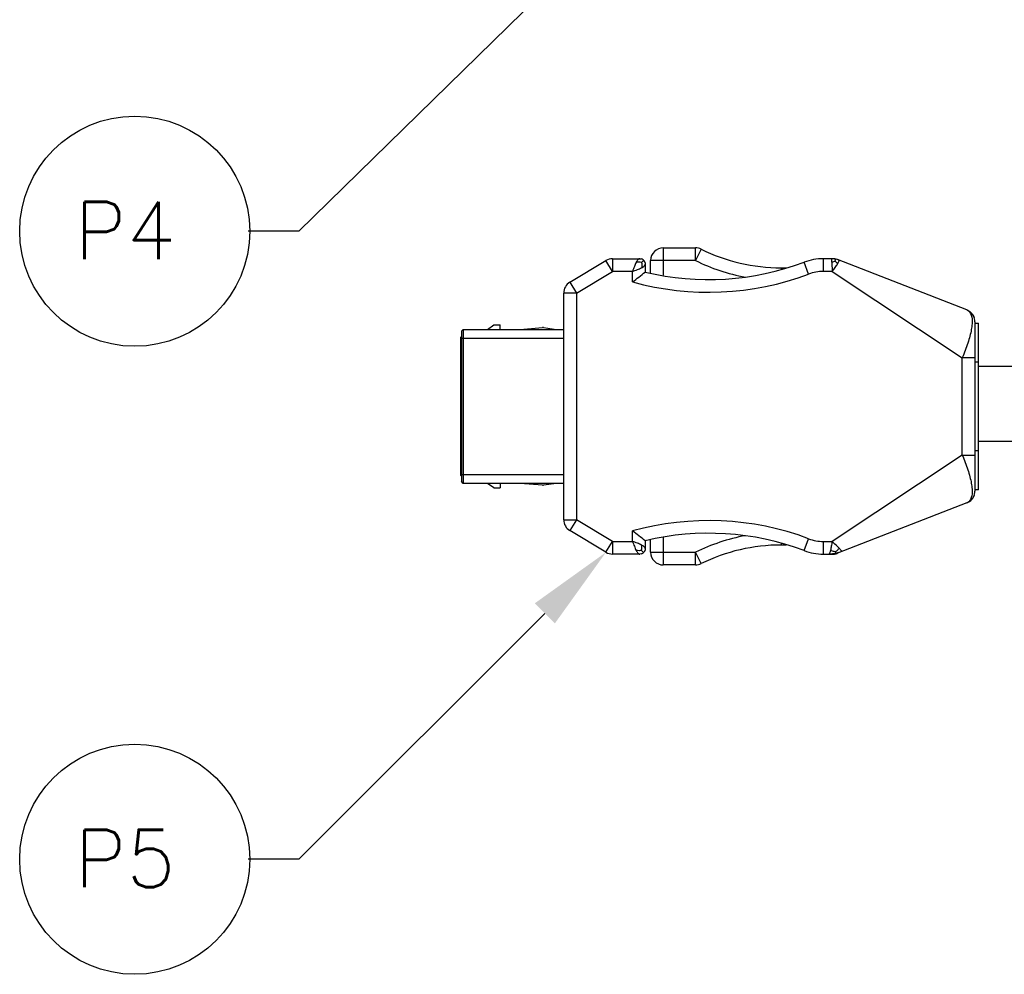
# Model space of a CAD drawing. Header units: millimetres. Extents: x -12 to 851, y -12 to 547.
# Tile 5 of 15: x 173 to 228, y 211 to 263. Entities that reach past the tile are written whole.
import ezdxf
from ezdxf import colors
from ezdxf.entities.mleader import LeaderData, LeaderLine
from ezdxf.enums import TextEntityAlignment as Align
from ezdxf.math import Vec2, Vec3

# ---------------------------------------------------------------- set-up
doc = ezdxf.new("R2010")
doc.units = ezdxf.units.MM
doc.layers.add('AM_5', color=3, linetype='Continuous', lineweight=15)
doc.layers.add('DIM', color=2, linetype='Continuous')
doc.layers.add('TEXT', color=3, linetype='Continuous')
doc.styles.add('ROMANS', font='romans.shx')

# ---------------------------------------------------------------- blocks, each defined once
blk = doc.blocks.new('BUB')
at = {"layer": 'DIM'}
blk.add_circle((-0.0058, 0.0813), 0.25, dxfattribs=at)
at = {"layer": 'TEXT', "style": 'ROMANS'}
blk.add_attdef('1', text='', height=0.156, dxfattribs=at).set_placement((-0.0183, 0.0796), align=Align.MIDDLE)

msp = doc.modelspace()

# ---------------------------------------------------------------- linework, layer by layer
for p, q in [((208.81, 250.5068), (210.5776, 250.5068)), ((208.81, 250.5068), (208.81, 248.9989)), ((210.5776, 249.8095), (210.5776, 250.5068)), ((210.8855, 250.4351), (210.5776, 249.8095)), ((203.6699, 248.6181), (205.656, 249.8098)), ((206.0148, 249.2118), (205.656, 249.8098)), ((206.0148, 249.9091), (207.515, 249.9091)), ((206.0148, 249.9091), (206.0148, 249.2118)), ((207.515, 249.9091), (207.5902, 249.8995)), ((207.6114, 249.7067), (207.726, 249.8212)), ((207.6933, 249.8501), (207.7263, 249.8216)), ((207.7263, 249.8216), (207.7564, 249.7864)), ((207.8041, 249.6859), (207.8139, 249.6103)), ((207.8139, 249.6103), (207.8139, 249.176)), ((210.5776, 249.8095), (208.1127, 249.8095)), ((208.1127, 249.1229), (208.1127, 249.8095)), ((216.8005, 249.0655), (216.5552, 249.7182)), ((218.1419, 249.9091), (217.6062, 249.9091)), ((217.6062, 249.9091), (217.6062, 249.2118)), ((218.0662, 249.7048), (218.0915, 249.2118)), ((218.2411, 249.9023), (218.1419, 249.9091)), ((225.5025, 247.0924), (218.395, 249.8615)), ((218.4771, 249.8288), (218.4744, 249.8306)), ((204.0287, 248.0202), (206.0148, 249.2118)), ((207.1166, 249.2118), (206.0148, 249.2118)), ((207.1166, 248.6363), (207.1166, 249.2118)), ((215.2846, 249.4111), (215.562, 249.4111)), ((215.2846, 249.4111), (215.2846, 249.3253)), ((218.0915, 249.2118), (217.6062, 249.2118)), ((218.0915, 249.2118), (225.2457, 244.4632)), ((203.6699, 248.6181), (204.0287, 248.0202)), ((204.0287, 248.0202), (203.3314, 248.0202)), ((203.3314, 235.5616), (203.3314, 248.0202)), ((204.0287, 248.0202), (204.0287, 235.5616)), ((225.4988, 247.0939), (225.6565, 247.0076)), ((225.6664, 247.0002), (225.6673, 246.9995)), ((225.9429, 246.4441), (225.9429, 237.1376)), ((225.9429, 246.3686), (226.1422, 246.3686)), ((226.1422, 237.2131), (226.1422, 246.3686)), ((197.7034, 245.9247), (197.803, 246.0243)), ((197.7034, 245.9247), (197.7034, 237.657)), ((197.803, 246.0243), (203.3314, 246.0243)), ((197.803, 246.0243), (197.803, 237.5574)), ((199.1337, 246.0243), (199.4824, 246.2733)), ((199.4824, 246.2733), (199.845, 246.2733)), ((199.845, 246.0243), (199.845, 246.2733)), ((200.9407, 246.0243), (202.1618, 246.123)), ((202.2265, 246.1212), (202.9329, 246.0243)), ((197.6536, 245.5761), (197.7034, 245.6259)), ((197.6536, 245.5761), (197.6536, 238.0057)), ((197.7034, 245.2772), (197.6536, 245.2772)), ((203.3314, 245.5263), (197.7034, 245.5263)), ((225.2457, 239.1186), (225.2457, 244.4632)), ((225.9429, 244.4632), (225.2457, 244.4632)), ((226.1422, 244.2206), (225.9429, 244.2206)), ((225.9429, 239.3611), (226.1422, 239.3611)), ((225.2457, 239.1186), (218.0915, 234.3699)), ((225.2457, 239.1186), (225.9429, 239.1186)), ((197.6536, 238.3045), (197.7034, 238.3045)), ((197.7034, 237.9559), (197.6536, 238.0057)), ((197.7034, 238.0555), (203.3314, 238.0555)), ((197.803, 237.5574), (197.7034, 237.657)), ((203.3314, 237.5574), (197.803, 237.5574)), ((199.4824, 237.3084), (199.1337, 237.5574)), ((199.4824, 237.3084), (199.845, 237.3084)), ((199.845, 237.5574), (199.845, 237.3084)), ((202.1618, 237.4588), (200.9407, 237.5574)), ((202.9329, 237.5574), (202.2265, 237.4606)), ((226.1422, 237.2131), (225.9429, 237.2131)), ((225.4988, 236.4879), (218.395, 233.7202)), ((225.6564, 236.5742), (225.4989, 236.4879)), ((203.3314, 235.5616), (204.0287, 235.5616)), ((204.0287, 235.5616), (203.6699, 234.9637)), ((206.0148, 234.3699), (204.0287, 235.5616)), ((205.656, 233.772), (203.6699, 234.9637)), ((207.1166, 234.3699), (207.1166, 234.9454)), ((208.1127, 233.7722), (208.1127, 234.4589)), ((208.81, 234.5829), (208.81, 233.075)), ((216.5552, 233.8636), (216.8005, 234.5163)), ((205.656, 233.772), (206.0148, 234.3699)), ((206.0148, 234.3699), (206.0148, 233.6726)), ((206.0148, 234.3699), (207.1166, 234.3699)), ((207.8139, 233.9715), (207.8043, 233.8963)), ((207.8139, 234.4057), (207.8139, 233.9715)), ((215.2846, 234.2565), (215.2846, 234.1707)), ((215.562, 234.1707), (215.2846, 234.1707)), ((217.6062, 234.3699), (217.6062, 233.6726)), ((217.6062, 234.3699), (218.0915, 234.3699)), ((207.515, 233.6726), (206.0148, 233.6726)), ((207.5906, 233.6824), (207.515, 233.6726)), ((207.6114, 233.8751), (207.7259, 233.7606)), ((207.7263, 233.7602), (207.6912, 233.7301)), ((207.7548, 233.7932), (207.7263, 233.7602)), ((208.1127, 233.7722), (210.5776, 233.7722)), ((210.5776, 233.075), (210.5776, 233.7722)), ((210.8855, 233.1467), (210.5776, 233.7722)), ((217.6062, 233.6726), (218.1419, 233.6726)), ((218.2715, 233.7082), (218.2714, 233.7081)), ((210.5776, 233.075), (208.81, 233.075))]:
    msp.add_line(p, q)
for points in [[(225.5025, 247.0924), (225.5247, 247.0832), (225.5461, 247.0735), (225.5667, 247.0633), (225.5867, 247.0525)], [(225.5867, 247.0525), (225.606, 247.0413), (225.6251, 247.0293), (225.6428, 247.0174), (225.6575, 247.0068), (225.6664, 247.0002)], [(225.7995, 246.8677), (225.8072, 246.8576), (225.8252, 246.8319), (225.8448, 246.8009), (225.8642, 246.7661), (225.8822, 246.7288), (225.8982, 246.6899), (225.9029, 246.677)], [(225.9029, 236.9048), (225.8997, 236.8959), (225.883, 236.8548), (225.8654, 236.818), (225.847, 236.7846), (225.827, 236.7525), (225.8074, 236.7245), (225.7997, 236.7143)], [(225.6244, 236.552), (225.6075, 236.5414), (225.5907, 236.5314), (225.5734, 236.5219), (225.5555, 236.5128), (225.537, 236.504), (225.5184, 236.4958), (225.499, 236.488)], [(225.6676, 236.5825), (225.6652, 236.5807), (225.6562, 236.574), (225.6412, 236.5633), (225.6244, 236.552)], [(218.2715, 233.7082), (218.1875, 233.6936), (218.108, 233.6837), (218.0267, 233.6767), (217.9433, 233.673), (217.9097, 233.6726)], [(218.6397, 233.8156), (218.6206, 233.8082), (218.5426, 233.7804), (218.4619, 233.7552), (218.3796, 233.7329), (218.2964, 233.7134), (218.2714, 233.7081)]]:
    msp.add_lwpolyline(points)
msp.add_lwpolyline([(226.1422, 243.9985), (231.8094, 243.9985), (231.8094, 239.8601), (226.1422, 239.8601)], close=True)
for centre, radius, start, end in [((208.81, 249.8095), 0.6973, 90, 180), ((210.5776, 249.8095), 0.6973, 63.79194, 90), ((215.2846, 259.3721), 9.961, 243.79194, 270), ((206.0148, 249.2118), 0.6973, 90, 120.96376), ((207.515, 249.6103), 0.2988, 53.37384, 75.43706), ((207.515, 249.6103), 0.2988, 14.65724, 36.12137), ((211.3002, 263.7051), 14.9415, 256.5066, 290.5916), ((215.2846, 259.3721), 10.6583, 243.79194, 259.37769), ((217.6062, 246.9208), 2.9883, 90, 110.5916), ((218.0396, 248.6541), 1.255, 81.96344, 89.94558), ((218.0381, 248.636), 1.2732, 79.55296, 82.01129), ((177.1737, 288.0399), 49.4896, 307.23133, 308.25218), ((211.3002, 263.7051), 15.6388, 254.4835, 290.5916), ((217.6062, 246.9208), 2.291, 90, 110.5916), ((204.0287, 248.0202), 0.6973, 120.96376, 180), ((225.3618, 246.742), 0.3776, 62.32113, 68.74018), ((225.2457, 246.4441), 0.6973, 0, 53.90187), ((202.1859, 245.8251), 0.2988, 82.1949, 94.61843), ((202.1859, 237.7567), 0.2988, 265.38157, 277.8051), ((225.2457, 237.1376), 0.6973, 305.59626, 0), ((225.3618, 236.8398), 0.3776, 291.25981, 297.67886), ((204.0287, 235.5616), 0.6973, 180, 239.03624), ((211.3002, 219.8766), 15.6388, 69.4084, 105.5165), ((177.1737, 195.5419), 49.4896, 51.74782, 52.76867), ((211.3002, 219.8766), 14.9415, 69.4084, 103.4934), ((215.2846, 224.2097), 10.6583, 100.62231, 116.20806), ((217.6062, 236.6609), 2.291, 249.4084, 270), ((207.515, 233.9715), 0.2988, 323.37384, 345.43706), ((215.2846, 224.2097), 9.961, 90, 116.20806), ((206.0148, 234.3699), 0.6973, 239.03624, 270), ((207.515, 233.9715), 0.2988, 284.56294, 306.62616), ((208.81, 233.7722), 0.6973, 180, 270), ((217.6062, 236.6609), 2.9883, 249.4084, 270), ((218.1426, 234.399), 0.7264, 269.94732, 275.2038), ((218.1465, 234.349), 0.6762, 275.25277, 278.03448), ((218.1484, 234.3355), 0.6626, 278.04061, 282.59265), ((218.1446, 234.3512), 0.6787, 282.6165, 287.11012), ((218.1279, 234.4045), 0.7345, 287.12798, 291.32241), ((210.5776, 233.7722), 0.6973, 270, 296.20806)]:
    msp.add_arc(centre, radius, start, end)
for points, knots in [([(207.3158, 249.7048), (207.2781, 249.6316), (207.2096, 249.4676), (207.149, 249.3011), (207.1166, 249.2118)], [0, 0, 0, 0, 0.4646265, 1, 1, 1, 1]), ([(207.515, 249.9091), (207.4978, 249.9091), (207.4593, 249.8972), (207.4093, 249.8533), (207.3606, 249.7874), (207.331, 249.7345), (207.3158, 249.7048)], [0, 0, 0, 0, 0.1738246, 0.388449, 0.6629438, 1, 1, 1, 1]), ([(207.6115, 249.7067), (207.5666, 249.717), (207.4668, 249.7299), (207.3684, 249.7123), (207.3158, 249.7049)], [0, 0, 0, 0, 0.4638965, 1, 1, 1, 1]), ([(207.6114, 249.7068), (207.6216, 249.6619), (207.6346, 249.5621), (207.617, 249.4637), (207.6095, 249.411)], [0, 0, 0, 0, 0.4638863, 1, 1, 1, 1]), ([(207.6096, 249.411), (207.6392, 249.4263), (207.6921, 249.4558), (207.7581, 249.5046), (207.802, 249.5546), (207.8139, 249.5931), (207.8139, 249.6103)], [0, 0, 0, 0, 0.3370558, 0.6115503, 0.8261748, 1, 1, 1, 1]), ([(218.0408, 249.9091), (218.0424, 249.9091), (218.0453, 249.9034), (218.0477, 249.894), (218.0509, 249.8768), (218.0538, 249.854), (218.0569, 249.8248), (218.0614, 249.7744), (218.0643, 249.7337), (218.0662, 249.7048)], [0, 0, 0, 0, 0.022298, 0.073137, 0.1549037, 0.2672872, 0.409441, 0.5800375, 1, 1, 1, 1]), ([(218.259, 249.7758), (218.2283, 249.7662), (218.1628, 249.746), (218.0995, 249.7195), (218.0661, 249.7049)], [0, 0, 0, 0, 0.4693509, 1, 1, 1, 1]), ([(218.0915, 249.2118), (218.1517, 249.2826), (218.258, 249.4185), (218.3544, 249.5617), (218.395, 249.6299)], [0, 0, 0, 0, 0.5391951, 1, 1, 1, 1]), ([(218.259, 249.7758), (218.2618, 249.7901), (218.2663, 249.8154), (218.2712, 249.8495), (218.2735, 249.8714), (218.2724, 249.8856), (218.269, 249.888)], [0, 0, 0, 0, 0.3834656, 0.6825976, 0.8900799, 1, 1, 1, 1]), ([(218.259, 249.7758), (218.2834, 249.7543), (218.333, 249.7096), (218.3749, 249.6575), (218.395, 249.6299)], [0, 0, 0, 0, 0.4881794, 1, 1, 1, 1]), ([(218.4744, 249.8306), (218.4586, 249.8368), (218.3917, 249.8608), (218.3224, 249.8782), (218.269, 249.888)], [0, 0, 0, 0, 0.2372447, 1, 1, 1, 1]), ([(218.395, 249.6299), (218.4141, 249.662), (218.444, 249.7159), (218.4698, 249.7726), (218.4764, 249.7962)], [0, 0, 0, 0, 0.6033251, 1, 1, 1, 1]), ([(218.4764, 249.7962), (218.4783, 249.8031), (218.4808, 249.8135), (218.4798, 249.8259), (218.4771, 249.8288)], [0, 0, 0, 0, 0.6391664, 1, 1, 1, 1]), ([(207.1166, 249.2118), (207.2058, 249.2443), (207.3723, 249.3049), (207.5363, 249.3734), (207.6096, 249.411)], [0, 0, 0, 0, 0.5353741, 1, 1, 1, 1]), ([(225.6514, 246.9831), (225.7367, 246.88), (225.7934, 246.6451), (225.7902, 246.3172), (225.7482, 246.0002), (225.6686, 245.6478), (225.5131, 245.1253), (225.3598, 244.7298), (225.2456, 244.4633)], [0, 0, 0, 0, 0.1528526, 0.2560182, 0.3777102, 0.5162582, 0.6687797, 1, 1, 1, 1]), ([(225.5372, 247.0764), (225.5697, 247.0593), (225.6102, 247.0294), (225.6433, 246.9928), (225.6514, 246.9831)], [0, 0, 0, 0, 0.7445425, 1, 1, 1, 1]), ([(225.2456, 239.1185), (225.3598, 238.852), (225.5131, 238.4565), (225.6686, 237.9341), (225.7482, 237.5816), (225.7902, 237.2646), (225.7934, 236.9367), (225.7367, 236.7018), (225.6514, 236.5987)], [0, 0, 0, 0, 0.3312103, 0.4837288, 0.6222758, 0.7439691, 0.8471382, 1, 1, 1, 1]), ([(225.6514, 236.5987), (225.6434, 236.589), (225.6102, 236.5524), (225.5697, 236.5225), (225.5372, 236.5054)], [0, 0, 0, 0, 0.2554656, 1, 1, 1, 1]), ([(207.1166, 234.3699), (207.149, 234.2807), (207.2096, 234.1142), (207.2781, 233.9502), (207.3158, 233.8769)], [0, 0, 0, 0, 0.5353741, 1, 1, 1, 1]), ([(207.6096, 234.1707), (207.5363, 234.2084), (207.3723, 234.2768), (207.2058, 234.3375), (207.1166, 234.3699)], [0, 0, 0, 0, 0.4646265, 1, 1, 1, 1]), ([(207.6115, 233.875), (207.6217, 233.9199), (207.6346, 234.0196), (207.6171, 234.118), (207.6096, 234.1707)], [0, 0, 0, 0, 0.4638965, 1, 1, 1, 1]), ([(207.8139, 233.9715), (207.8139, 233.9887), (207.802, 234.0272), (207.7581, 234.0771), (207.6921, 234.1259), (207.6392, 234.1555), (207.6096, 234.1707)], [0, 0, 0, 0, 0.1738246, 0.388449, 0.6629438, 1, 1, 1, 1]), ([(218.0915, 234.3699), (218.0764, 234.2809), (218.0485, 234.116), (218.0167, 233.9517), (217.9988, 233.8768)], [0, 0, 0, 0, 0.5397867, 1, 1, 1, 1]), ([(218.4784, 233.9905), (218.4516, 234.0197), (218.3283, 234.1517), (218.1985, 234.278), (218.0915, 234.3699)], [0, 0, 0, 0, 0.2191447, 1, 1, 1, 1]), ([(218.2693, 233.7959), (218.2872, 233.8088), (218.3217, 233.8352), (218.373, 233.8768), (218.4269, 233.927), (218.4603, 233.9671), (218.4784, 233.9904)], [0, 0, 0, 0, 0.2306977, 0.4552006, 0.6907274, 1, 1, 1, 1]), ([(218.6403, 233.8166), (218.6378, 233.8175), (218.632, 233.8226), (218.6216, 233.8325), (218.6072, 233.8479), (218.58, 233.8778), (218.5369, 233.9262), (218.4996, 233.9674), (218.4784, 233.9905)], [0, 0, 0, 0, 0.0333982, 0.0945438, 0.1832837, 0.2987137, 0.604655, 1, 1, 1, 1]), ([(207.6115, 233.8751), (207.5666, 233.8649), (207.4668, 233.8519), (207.3684, 233.8695), (207.3157, 233.877)], [0, 0, 0, 0, 0.4638863, 1, 1, 1, 1]), ([(207.3158, 233.8769), (207.331, 233.8473), (207.3606, 233.7943), (207.4093, 233.7284), (207.4593, 233.6845), (207.4978, 233.6726), (207.515, 233.6726)], [0, 0, 0, 0, 0.3370558, 0.6115503, 0.8261748, 1, 1, 1, 1]), ([(217.9988, 233.8768), (217.9918, 233.8477), (217.9785, 233.7967), (217.959, 233.7385), (217.942, 233.7039), (217.9292, 233.684), (217.915, 233.6726), (217.906, 233.6726)], [0, 0, 0, 0, 0.3884347, 0.6847701, 0.7964279, 0.8841353, 1, 1, 1, 1]), ([(218.2694, 233.796), (218.2486, 233.8001), (218.197, 233.8116), (218.105, 233.833), (218.0365, 233.8595), (217.9988, 233.8769)], [0, 0, 0, 0, 0.2247438, 0.5597411, 1, 1, 1, 1]), ([(218.2693, 233.796), (218.2714, 233.7831), (218.2746, 233.7611), (218.2772, 233.7359), (218.2772, 233.7212), (218.2768, 233.7137), (218.2739, 233.7087), (218.2715, 233.7082)], [0, 0, 0, 0, 0.4336508, 0.7408758, 0.8451083, 0.9186012, 1, 1, 1, 1]), ([(218.642, 233.8164), (218.6418, 233.8163), (218.6412, 233.8163), (218.6406, 233.8165), (218.6403, 233.8166)], [0, 0, 0, 0, 0.4287854, 1, 1, 1, 1])]:
    msp.add_open_spline(points, degree=3, knots=knots)
msp.add_open_spline([(218.395, 249.8615), (218.3456, 249.8808), (218.2936, 249.8949), (218.2411, 249.9023)], degree=3)

# ---------------------------------------------------------------- block references
ref = msp.add_blockref('BUB', (179.5979, 253.4789), dxfattribs=dict(xscale=25.30102193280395, yscale=25.30102193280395, zscale=25.30102193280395, rotation=180))
ref.add_attrib('1', 'P4', dxfattribs={"layer": 'TEXT', "height": 3.16263, "style": 'ROMANS'}).set_placement((179.2163, 251.4651), align=Align.MIDDLE)
ref = msp.add_blockref('BUB', (179.5979, 218.9546), dxfattribs=dict(xscale=25.30102193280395, yscale=25.30102193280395, zscale=25.30102193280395, rotation=180))
ref.add_attrib('1', 'P5', dxfattribs={"layer": 'TEXT', "height": 3.16263, "style": 'ROMANS'}).set_placement((179.2163, 216.9409), align=Align.MIDDLE)

# ---------------------------------------------------------------- leaders
at = {"layer": 'AM_5'}
ml = msp.add_multileader_mtext('Standard', dxfattribs=at)
ml.set_content('', color=256)
ml.set_leader_properties()
ml.build(insert=Vec2(0, 0))
ml.multileader.update_dxf_attribs({"text_right_attachment_type": 6, "dogleg_length": 0.36, "arrow_head_size": 4.75})
ctx = ml.context
ctx.base_point, ctx.char_height, ctx.arrow_head_size, ctx.landing_gap_size, ctx.plane_origin = Vec3(185.8897, 251.5121), 0.18, 4.75, 0.09, Vec3(206.0148, 268.2962)
ctx.right_attachment, ctx.text_align_type = 6, 2
notes = []
notes.append((ctx, [(1, (1, 1, 0), (188.7616, 251.4221), (-1, 0), 2.6919, [(0, [(206.0148, 268.2962)], 0, [])])]))
ctx.mtext.insert, ctx.mtext.alignment, ctx.mtext.flow_direction = Vec3(185.9797, 251.6021), 3, 5
ml = msp.add_multileader_mtext('Standard', dxfattribs=at)
ml.set_content('', color=256)
ml.set_leader_properties()
ml.build(insert=Vec2(0, 0))
ml.multileader.update_dxf_attribs({"text_right_attachment_type": 6, "dogleg_length": 0.36, "arrow_head_size": 4.75})
ctx = ml.context
ctx.base_point, ctx.char_height, ctx.arrow_head_size, ctx.landing_gap_size, ctx.plane_origin = Vec3(185.8897, 216.9879), 0.18, 4.75, 0.09, Vec3(205.656, 233.772)
ctx.right_attachment, ctx.text_align_type = 6, 2
notes.append((ctx, [(1, (1, 1, 0), (188.7616, 216.8979), (-1, 0), 2.6919, [(0, [(205.656, 233.772)], 0, [])])]))
ctx.mtext.insert, ctx.mtext.alignment, ctx.mtext.flow_direction = Vec3(185.9797, 217.0779), 3, 5
for ctx, leaders in notes:
    for number, flags, end, landing, length, lines in leaders:
        leader = LeaderData()
        leader.index, (leader.has_last_leader_line, leader.has_dogleg_vector, leader.attachment_direction) = number, flags
        leader.last_leader_point, leader.dogleg_vector, leader.dogleg_length = Vec3(end), Vec3(landing), length
        for number, points, colour, breaks in lines:
            line = LeaderLine()
            line.index, line.vertices, line.color, line.breaks = number, Vec3.list(points), colors.encode_raw_color(colour), breaks
            leader.lines.append(line)
        ctx.leaders.append(leader)

doc.saveas('drawing.dxf')
